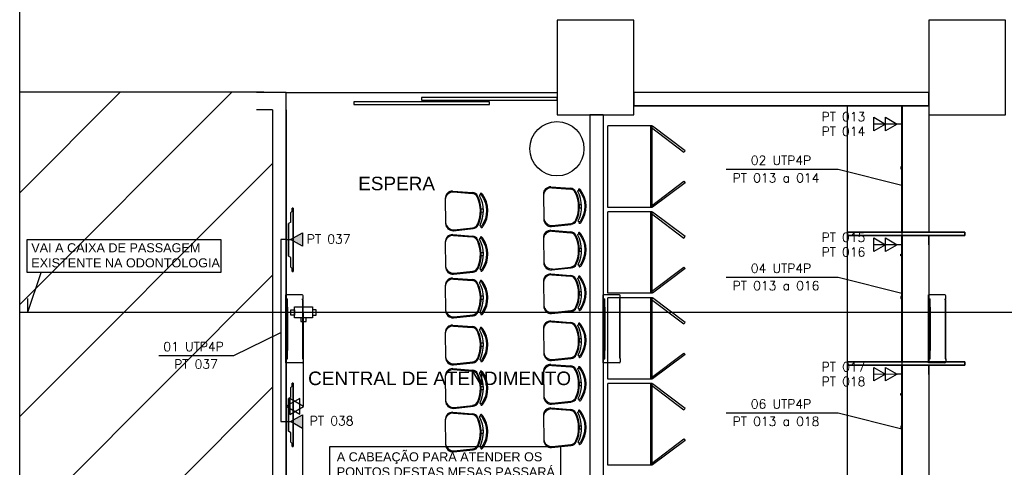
# Model space of a CAD drawing. Extents: x 116.9 to 167.9, y -246.1 to -216.8.
# Tile 4 of 13: x 130.7 to 141.6, y -231.5 to -226.6. Entities that reach past the tile are written whole.
import ezdxf
from ezdxf.enums import TextEntityAlignment as Align

# ---------------------------------------------------------------- set-up
doc = ezdxf.new("R2010")
doc.units = 0
doc.header["$MEASUREMENT"] = 0
doc.linetypes.add('HIDDEN', pattern=[0.375, 0.25, -0.125])
doc.layers.get('0').update_dxf_attribs({"linetype": 'CONTINUOUS'})
for name, color, linetype in [('CIRCUITOS', 2, 'CONTINUOUS'), ('LINHA', 40, 'CONTINUOUS'), ('paredes1', 8, 'CONTINUOUS'), ('TEXTO', 4, 'CONTINUOUS'), ('textos1', 4, 'CONTINUOUS'), ('TOMADAS_GERAIS', 1, 'CONTINUOUS'), ('TUB_ELETRICA', 5, 'CONTINUOUS')]:
    doc.layers.add(name, color=color, linetype=linetype)
doc.styles.add('ARIAL', font='ARIAL.TTF')
doc.styles.add('ROMANS', font='romans')
doc.styles.add('Texto Cota', font='ARIAL.TTF')

# ---------------------------------------------------------------- blocks, each defined once
blk = doc.blocks.new('9e12KBtu')
at = {"layer": 'paredes1'}
for p, q in [((0.194, 0.375), (0.013, 0.375)), ((0.013, -0.375), (0.013, 0.375)), ((0.013, 0.332), (0.032, 0.332)), ((0.015, 0.33), (0.03, 0.33)), ((0.015, 0.241), (0.015, 0.33)), ((0.03, 0.241), (0.03, 0.33)), ((0.032, 0.24), (0.032, 0.332)), ((0.198, 0.321), (0.198, 0.332)), ((0.198, 0.332), (0.203, 0.332)), ((0.201, 0.332), (0.201, 0.332)), ((0.201, 0.332), (0.201, 0.332)), ((0.201, 0.326), (0.201, 0.332)), ((0.201, 0.326), (0.201, 0.332)), ((0.203, 0.332), (0.203, 0.365)), ((0.015, 0.251), (0.013, 0.251)), ((0.015, 0.228), (0.013, 0.228)), ((0.015, 0.241), (0.03, 0.241)), ((0.015, 0.237), (0.03, 0.237)), ((0.015, 0.237), (0.015, 0.152)), ((0.023, 0.241), (0.023, 0.24)), ((0.023, 0.237), (0.023, 0.24)), ((0.03, 0.237), (0.03, 0.152)), ((0.032, 0.24), (0.032, -0.24)), ((0.198, 0.326), (0.203, 0.326)), ((0.2, 0.321), (0.198, 0.321)), ((0.2, -0.322), (0.2, 0.321)), ((0.203, -0.327), (0.203, 0.326)), ((0.03, 0.15), (0.013, 0.15)), ((0.03, 0.118), (0.013, 0.118)), ((0.03, 0.152), (0.015, 0.152)), ((0.015, 0.15), (0.015, 0.118)), ((0.03, 0.116), (0.015, 0.116)), ((0.015, 0.116), (0.015, -0.117)), ((0.02, 0.15), (0.02, 0.118)), ((0.03, 0.15), (0.03, 0.118)), ((0.03, 0.116), (0.03, -0.238)), ((0.03, -0.118), (0.013, -0.118)), ((0.03, -0.151), (0.013, -0.151)), ((0.03, -0.117), (0.015, -0.117)), ((0.015, -0.151), (0.015, -0.118)), ((0.03, -0.153), (0.015, -0.153)), ((0.015, -0.153), (0.015, -0.238)), ((0.02, -0.151), (0.02, -0.118)), ((0.015, -0.321), (0.013, -0.321)), ((0.015, -0.238), (0.03, -0.238)), ((0.015, -0.242), (0.03, -0.242)), ((0.015, -0.331), (0.015, -0.242)), ((0.03, -0.331), (0.03, -0.242)), ((0.032, -0.333), (0.032, -0.24)), ((0.198, -0.322), (0.198, -0.333)), ((0.2, -0.322), (0.198, -0.322)), ((0.198, -0.327), (0.203, -0.327)), ((0.201, -0.327), (0.201, -0.333)), ((0.201, -0.327), (0.201, -0.333)), ((0.013, -0.333), (0.032, -0.333)), ((0.194, -0.375), (0.013, -0.375)), ((0.015, -0.331), (0.03, -0.331)), ((0.023, -0.331), (0.023, -0.333)), ((0.198, -0.333), (0.198, -0.333)), ((0.198, -0.333), (0.203, -0.333)), ((0.201, -0.333), (0.201, -0.333)), ((0.201, -0.333), (0.201, -0.333)), ((0.203, -0.333), (0.203, -0.365))]:
    blk.add_line(p, q, dxfattribs=at)
for centre, start, end in [((0.194, 0.365), 0, 90), ((0.194, -0.365), 270, 0)]:
    blk.add_arc(centre, 0.00967, start, end, dxfattribs=at)
blk = doc.blocks.new('tv lcd')
at = {"layer": 'paredes1'}
for p, q in [((-0.197, -0.026), (-0.181, 0)), ((-0.197, -0.026), (-0.181, 0)), ((-0.181, 0), (0.181, 0)), ((0.181, 0), (-0.181, 0)), ((0.197, -0.026), (0.181, 0)), ((0.197, -0.026), (0.181, 0)), ((-0.349, -0.049), (-0.349, -0.04)), ((-0.349, -0.04), (-0.316, -0.04)), ((-0.349, -0.04), (-0.349, -0.049)), ((0.351, -0.049), (-0.349, -0.049)), ((-0.349, -0.049), (0.351, -0.049)), ((-0.316, -0.04), (-0.302, -0.026)), ((-0.302, -0.026), (-0.316, -0.04)), ((-0.302, -0.026), (-0.197, -0.026)), ((0.197, -0.026), (0.304, -0.026)), ((0.304, -0.026), (0.318, -0.04)), ((0.351, -0.04), (0.318, -0.04)), ((0.318, -0.04), (0.351, -0.04)), ((0.351, -0.049), (0.351, -0.04))]:
    blk.add_line(p, q, dxfattribs=at)
blk = doc.blocks.new('Apwr_tgint03')
for p, q in [((0, 3.6), (-1.5, 6.2)), ((-1.5, 6.2), (1.5, 6.2)), ((1.5, 6.2), (0, 3.6)), ((-1.5, 3.6), (1.5, 3.6)), ((0, 1), (-1.5, 3.6)), ((1.5, 3.6), (0, 1)), ((0, 0), (0, 1))]:
    blk.add_line(p, q)
at = {"style": 'ROMANS', "flags": 8}
blk.add_attdef('020', text='', height=1.6, dxfattribs=at).set_placement((3.55, 2.88), align=Align.BOTTOM_LEFT)
blk = doc.blocks.new('TGCIG02')
for points in [[(2.08, 1.67), (5.6, 1.52), (3.97, 4.64)], [(5.66, 3.76), (2.14, 3.91), (3.77, 0.78)]]:
    blk.add_lwpolyline(points, close=True)
blk = doc.blocks.new('AREA')
at = {"style": 'Texto Cota'}
for tag, p in [('AREAS:COMODO', (0, 1.75)), ('AREAS:VALOR', (0, -1.25))]:
    blk.add_attdef(tag, text='', height=2, dxfattribs=at).set_placement(p, align=Align.MIDDLE_CENTER)

msp = doc.modelspace()

# ---------------------------------------------------------------- hatches: boundary and pattern name
at = {"layer": 'paredes1'}
h = msp.add_hatch(dxfattribs=at)
h.set_pattern_fill('ANSI31', color=256, scale=7)
h.set_pattern_definition([(45, (23.85124, 6e-14), (-0.6187184, 0.6187184), [])])
h.paths.add_polyline_path([(133.528, -227.357), (130.725, -227.357), (130.725, -237.557), (133.528, -237.557)])
at = {"layer": 'TOMADAS_GERAIS'}
h = msp.add_hatch(color=256, dxfattribs=at)
h.paths.add_polyline_path([(133.853, -228.914), (133.751, -228.973), (133.751, -229.005), (133.853, -229.064)])
h.paths.add_polyline_path([(133.751, -228.973), (133.723, -228.989), (133.751, -229.005)])
h = msp.add_hatch(color=256, dxfattribs=at)
h.paths.add_polyline_path([(133.853, -230.928), (133.751, -230.988), (133.751, -231.019), (133.853, -231.078)])
h.paths.add_polyline_path([(133.751, -230.988), (133.723, -231.003), (133.751, -231.019)])

# ---------------------------------------------------------------- linework, layer by layer
at = {"layer": 'LINHA'}
for p, q in [((139.784, -228.211), (140.486, -228.388)), ((130.815, -229.793), (130.964, -229.352)), ((139.784, -229.404), (140.486, -229.582)), ((130.815, -229.793), (130.815, -229.641)), ((133.095, -230.271), (133.616, -230.016)), ((139.784, -230.904), (140.486, -231.082))]:
    msp.add_line(p, q, dxfattribs=at)
for points in [[(130.807, -228.987), (132.95, -228.987), (132.95, -229.352), (130.807, -229.352)], [(134.157, -231.279), (136.709, -231.279), (136.709, -231.922), (134.157, -231.922)]]:
    msp.add_lwpolyline(points, close=True, dxfattribs=at)
at = {"layer": 'paredes1'}
for p, q in [((130.725, -227.357), (133.428, -227.357)), ((133.673, -227.361), (133.347, -227.361)), ((133.673, -237.553), (133.673, -227.361)), ((133.673, -227.361), (136.673, -227.361)), ((140.786, -227.361), (137.523, -227.361)), ((140.786, -227.511), (137.523, -227.511)), ((133.523, -227.553), (133.347, -227.553)), ((133.523, -227.553), (133.523, -237.553)), ((133.673, -227.553), (133.673, -237.553)), ((137.033, -227.611), (137.033, -232.917)), ((137.033, -227.611), (137.183, -227.611)), ((137.033, -227.611), (137.183, -227.611)), ((137.183, -227.611), (137.183, -232.767)), ((140.786, -229.046), (140.786, -228.946)), ((140.786, -230.48), (140.786, -230.38))]:
    msp.add_line(p, q, dxfattribs=at)
at = {"layer": 'paredes1', "ltscale": 10}
for p, q in [((137.233, -228.633), (137.233, -227.733)), ((137.723, -227.733), (137.233, -227.733)), ((137.709, -228.633), (137.709, -227.733)), ((137.723, -228.633), (137.723, -227.733)), ((137.723, -228.633), (137.233, -228.633)), ((137.723, -228.633), (137.233, -228.633)), ((137.233, -229.583), (137.233, -228.683)), ((137.723, -228.683), (137.233, -228.683)), ((137.709, -229.583), (137.709, -228.683)), ((137.723, -229.583), (137.723, -228.683)), ((137.723, -229.583), (137.233, -229.583)), ((137.723, -229.583), (137.233, -229.583)), ((137.233, -230.533), (137.233, -229.633)), ((137.723, -229.633), (137.233, -229.633)), ((137.709, -230.533), (137.709, -229.633)), ((137.723, -230.533), (137.723, -229.633)), ((137.723, -230.533), (137.233, -230.533)), ((137.723, -230.533), (137.233, -230.533)), ((137.233, -231.483), (137.233, -230.583)), ((137.723, -230.583), (137.233, -230.583)), ((137.709, -231.483), (137.709, -230.583)), ((137.723, -231.483), (137.723, -230.583)), ((137.723, -231.483), (137.233, -231.483)), ((137.723, -231.483), (137.233, -231.483))]:
    msp.add_line(p, q, dxfattribs=at)
at = {"layer": 'paredes1', "linetype": 'ByBlock'}
for p, q in [((135.517, -228.453), (135.736, -228.469)), ((135.527, -228.463), (135.732, -228.479)), ((136.521, -228.487), (136.525, -228.765)), ((136.603, -228.406), (136.822, -228.422)), ((136.614, -228.416), (136.819, -228.432)), ((135.434, -228.534), (135.439, -228.813)), ((136.919, -228.602), (136.943, -228.602)), ((135.832, -228.65), (135.856, -228.649)), ((135.833, -228.685), (135.856, -228.684)), ((136.92, -228.637), (136.943, -228.637)), ((136.61, -228.844), (136.829, -228.821)), ((136.62, -228.833), (136.824, -228.811)), ((135.517, -228.934), (135.736, -228.95)), ((135.524, -228.891), (135.742, -228.868)), ((135.534, -228.881), (135.738, -228.858)), ((136.603, -228.887), (136.822, -228.903)), ((136.614, -228.897), (136.819, -228.913)), ((135.434, -229.016), (135.439, -229.294)), ((135.527, -228.945), (135.732, -228.96)), ((136.521, -228.968), (136.525, -229.247)), ((135.832, -229.131), (135.856, -229.131)), ((136.919, -229.084), (136.943, -229.083)), ((136.92, -229.119), (136.943, -229.118)), ((135.833, -229.166), (135.856, -229.166)), ((135.524, -229.373), (135.742, -229.35)), ((135.534, -229.362), (135.738, -229.34)), ((136.603, -229.369), (136.822, -229.385)), ((136.61, -229.325), (136.829, -229.302)), ((136.62, -229.315), (136.824, -229.293)), ((135.517, -229.416), (135.736, -229.432)), ((135.527, -229.426), (135.732, -229.442)), ((136.521, -229.45), (136.525, -229.728)), ((136.614, -229.379), (136.819, -229.395)), ((135.434, -229.497), (135.439, -229.776)), ((136.919, -229.565), (136.943, -229.565)), ((135.832, -229.613), (135.856, -229.612)), ((135.833, -229.648), (135.856, -229.647)), ((136.92, -229.6), (136.943, -229.6)), ((136.61, -229.807), (136.829, -229.784)), ((136.62, -229.796), (136.824, -229.774)), ((135.524, -229.854), (135.742, -229.831)), ((135.534, -229.844), (135.738, -229.821)), ((136.603, -229.889), (136.822, -229.905)), ((136.614, -229.899), (136.819, -229.915)), ((135.434, -230.017), (135.439, -230.296)), ((135.517, -229.936), (135.736, -229.952)), ((135.527, -229.946), (135.732, -229.962)), ((136.521, -229.97), (136.525, -230.248)), ((135.832, -230.133), (135.856, -230.132)), ((136.919, -230.085), (136.943, -230.085)), ((136.92, -230.12), (136.943, -230.12)), ((135.833, -230.168), (135.856, -230.167)), ((135.524, -230.374), (135.742, -230.351)), ((135.534, -230.364), (135.738, -230.342)), ((136.61, -230.327), (136.829, -230.304)), ((136.62, -230.316), (136.824, -230.294)), ((135.517, -230.417), (135.736, -230.434)), ((135.527, -230.428), (135.732, -230.444)), ((136.521, -230.451), (136.525, -230.73)), ((136.603, -230.37), (136.822, -230.386)), ((136.614, -230.381), (136.819, -230.396)), ((135.434, -230.499), (135.439, -230.777)), ((136.919, -230.567), (136.943, -230.567)), ((135.832, -230.614), (135.856, -230.614)), ((135.833, -230.649), (135.856, -230.649)), ((136.92, -230.602), (136.943, -230.602)), ((136.61, -230.809), (136.829, -230.786)), ((136.62, -230.798), (136.824, -230.776)), ((135.517, -230.899), (135.736, -230.915)), ((135.524, -230.856), (135.742, -230.833)), ((135.534, -230.845), (135.738, -230.823)), ((136.603, -230.852), (136.822, -230.868)), ((136.614, -230.862), (136.819, -230.878)), ((135.434, -230.98), (135.439, -231.259)), ((135.527, -230.909), (135.732, -230.925)), ((136.521, -230.933), (136.525, -231.211)), ((135.832, -231.096), (135.856, -231.095)), ((136.919, -231.049), (136.943, -231.048)), ((136.92, -231.084), (136.943, -231.083)), ((135.833, -231.131), (135.856, -231.13)), ((135.524, -231.337), (135.742, -231.314)), ((135.534, -231.327), (135.738, -231.305)), ((136.61, -231.29), (136.829, -231.267)), ((136.62, -231.279), (136.824, -231.257))]:
    msp.add_line(p, q, dxfattribs=at)
at = {"layer": 'paredes1'}
for points in [[(130.725, -220.03), (156.811, -220.03), (156.811, -241.749), (130.725, -241.749)], [(136.673, -227.611), (137.523, -227.611), (137.523, -226.561), (136.673, -226.561)], [(137.523, -227.511), (140.786, -227.511), (140.786, -227.361), (137.523, -227.361)], [(134.423, -227.497), (135.923, -227.497), (135.923, -227.467), (134.423, -227.467)], [(135.173, -227.447), (136.673, -227.447), (136.673, -227.417), (135.173, -227.417)], [(140.785, -228.906), (139.886, -228.906), (139.886, -227.511), (140.786, -227.511)], [(138.088, -228.006), (137.729, -227.735), (137.717, -227.751), (138.076, -228.022)], [(140.486, -228.186), (140.476, -228.186), (140.476, -228.206), (140.486, -228.206)], [(138.088, -228.36), (137.729, -228.631), (137.717, -228.615), (138.076, -228.344)], [(138.088, -228.956), (137.729, -228.685), (137.717, -228.701), (138.076, -228.972)], [(141.186, -228.946), (141.186, -228.906), (139.886, -228.906), (139.886, -228.946)], [(141.186, -228.906), (141.186, -228.946), (139.886, -228.946), (139.886, -228.906)], [(140.785, -230.34), (139.886, -230.34), (139.886, -228.946), (140.786, -228.946)], [(140.486, -229.169), (140.476, -229.169), (140.476, -229.149), (140.486, -229.149)], [(138.088, -229.31), (137.729, -229.581), (137.717, -229.565), (138.076, -229.294)], [(138.088, -229.906), (137.729, -229.635), (137.717, -229.651), (138.076, -229.922)], [(140.486, -229.62), (140.476, -229.62), (140.476, -229.64), (140.486, -229.64)], [(138.088, -230.26), (137.729, -230.531), (137.717, -230.515), (138.076, -230.244)], [(141.186, -230.38), (141.186, -230.34), (139.886, -230.34), (139.886, -230.38)], [(141.186, -230.34), (141.186, -230.38), (139.886, -230.38), (139.886, -230.34)], [(140.785, -231.774), (139.886, -231.774), (139.886, -230.38), (140.786, -230.38)], [(138.088, -230.856), (137.729, -230.585), (137.717, -230.601), (138.076, -230.872)], [(140.485, -230.71), (140.475, -230.71), (140.475, -230.69), (140.485, -230.69)], [(140.486, -231.054), (140.476, -231.054), (140.476, -231.074), (140.486, -231.074)], [(138.088, -231.21), (137.729, -231.481), (137.717, -231.465), (138.076, -231.194)]]:
    msp.add_lwpolyline(points, close=True, dxfattribs=at)
at = {"layer": 'paredes1', "linetype": 'ByBlock'}
msp.add_lwpolyline([(140.786, -227.611), (141.636, -227.611), (141.636, -226.561), (140.786, -226.561)], close=True, dxfattribs=at)
at = {"layer": 'paredes1'}
for points in [[(140.486, -228.906), (140.486, -227.511)], [(140.494, -228.906), (140.494, -227.511)], [(140.494, -228.906), (140.494, -227.511)], [(137.183, -227.611), (137.033, -227.611)], [(140.486, -230.34), (140.486, -228.946)], [(140.494, -230.34), (140.494, -228.946)], [(140.494, -230.34), (140.494, -228.946)], [(140.486, -231.774), (140.486, -230.38)], [(140.494, -231.774), (140.494, -230.38)], [(140.494, -231.774), (140.494, -230.38)]]:
    msp.add_lwpolyline(points, dxfattribs=at)
at = {"layer": 'paredes1', "linetype": 'ByBlock'}
for points in [[(135.82, -228.83, 0.237888), (135.815, -228.504, -0.605717), (135.829, -228.493, -0.122717), (135.834, -228.497, -0.323529), (135.839, -228.837, -0.122717), (135.835, -228.841, -0.605717)], [(136.907, -228.783, 0.237888), (136.902, -228.457, -0.605717), (136.916, -228.446, -0.122717), (136.921, -228.45, -0.323529), (136.926, -228.79, -0.122717), (136.921, -228.794, -0.605717)], [(136.907, -229.265, 0.237888), (136.902, -228.939, -0.605717), (136.916, -228.928, -0.122717), (136.921, -228.931, -0.323529), (136.926, -229.271, -0.122717), (136.921, -229.275, -0.605717)], [(135.82, -229.312, 0.237888), (135.815, -228.986, -0.605717), (135.829, -228.975, -0.122717), (135.834, -228.979, -0.323529), (135.839, -229.319, -0.122717), (135.835, -229.322, -0.605717)], [(135.82, -229.793, 0.237888), (135.815, -229.467, -0.605717), (135.829, -229.456, -0.122717), (135.834, -229.46, -0.323529), (135.839, -229.8, -0.122717), (135.835, -229.804, -0.605717)], [(136.907, -229.746, 0.237888), (136.902, -229.42, -0.605717), (136.916, -229.409, -0.122717), (136.921, -229.413, -0.323529), (136.926, -229.753, -0.122717), (136.921, -229.757, -0.605717)], [(135.82, -230.314, 0.237888), (135.815, -229.987, -0.605717), (135.829, -229.976, -0.122717), (135.834, -229.98, -0.323529), (135.839, -230.32, -0.122717), (135.835, -230.324, -0.605717)], [(136.907, -230.266, 0.237888), (136.902, -229.94, -0.605717), (136.916, -229.929, -0.122717), (136.921, -229.933, -0.323529), (136.926, -230.273, -0.122717), (136.921, -230.277, -0.605717)], [(135.82, -230.795, 0.237888), (135.815, -230.469, -0.605717), (135.829, -230.458, -0.122717), (135.834, -230.462, -0.323529), (135.839, -230.802, -0.122717), (135.835, -230.806, -0.605717)], [(136.907, -230.748, 0.237888), (136.902, -230.422, -0.605717), (136.916, -230.411, -0.122717), (136.921, -230.414, -0.323529), (136.926, -230.754, -0.122717), (136.921, -230.758, -0.605717)], [(136.907, -231.229, 0.237888), (136.902, -230.903, -0.605717), (136.916, -230.892, -0.122717), (136.921, -230.896, -0.323529), (136.926, -231.236, -0.122717), (136.921, -231.24, -0.605717)], [(135.82, -231.277, 0.237888), (135.815, -230.95, -0.605717), (135.829, -230.939, -0.122717), (135.834, -230.943, -0.323529), (135.839, -231.283, -0.122717), (135.835, -231.287, -0.605717)]]:
    msp.add_lwpolyline(points, format="xyb", close=True, dxfattribs=at)
msp.add_circle((136.67, -227.985), 0.3, dxfattribs=at)
for centre, radius, start, end in [((135.514, -228.533), 0.08, 88.3306, 180.8998), ((135.523, -228.552), 0.0887, 87.6476, 175.3073), ((135.727, -228.549), 0.07, 25.1637, 85.5999), ((135.731, -228.539), 0.07, 27.2951, 85.7786), ((135.83, -228.485), 0.00782, 45.5743, 241.0889), ((135.824, -228.505), 0.0125, 37.7697, 65.7543), ((135.824, -228.505), 0.0275, 37.4427, 65.7543), ((135.601, -228.671), 0.305, 325.0236, 36.776), ((136.601, -228.486), 0.08, 88.3306, 180.8998), ((136.61, -228.504), 0.0887, 87.6476, 175.3073), ((136.813, -228.501), 0.07, 25.1637, 85.5999), ((136.817, -228.492), 0.07, 27.2951, 85.7786), ((136.549, -228.626), 0.362, 336.6359, 25.1637), ((136.558, -228.626), 0.362, 334.5045, 27.2951), ((136.917, -228.438), 0.00782, 45.5743, 241.0889), ((136.911, -228.457), 0.0125, 37.7697, 65.7543), ((136.911, -228.457), 0.0275, 37.4427, 65.7543), ((136.688, -228.623), 0.305, 325.0236, 36.776), ((135.462, -228.673), 0.362, 336.6359, 25.1637), ((135.471, -228.673), 0.362, 334.5045, 27.2951), ((135.527, -228.792), 0.0887, 186.4923, 274.152), ((135.519, -228.811), 0.08, 180.8998, 273.469), ((135.73, -228.789), 0.07, 276.1997, 336.6359), ((135.735, -228.799), 0.07, 276.0211, 334.5045), ((136.605, -228.764), 0.08, 180.8998, 273.469), ((136.614, -228.745), 0.0887, 186.4923, 274.152), ((136.817, -228.742), 0.07, 276.1997, 336.6359), ((136.821, -228.751), 0.07, 276.0211, 334.5045), ((136.922, -228.802), 0.00782, 120.7107, 316.2253), ((136.916, -228.782), 0.0275, 296.0453, 324.3569), ((135.514, -229.014), 0.08, 88.3306, 180.8998), ((135.836, -228.849), 0.00782, 120.7107, 316.2253), ((135.829, -228.83), 0.0275, 296.0453, 324.3569), ((136.601, -228.967), 0.08, 88.3306, 180.8998), ((136.61, -228.986), 0.0887, 87.6476, 175.3073), ((136.813, -228.983), 0.07, 25.1637, 85.5999), ((136.817, -228.973), 0.07, 27.2951, 85.7786), ((136.558, -229.107), 0.362, 334.5045, 27.2951), ((136.917, -228.919), 0.00782, 45.5743, 241.0889), ((136.911, -228.939), 0.0125, 37.7697, 65.7543), ((136.911, -228.939), 0.0275, 37.4427, 65.7543), ((136.688, -229.105), 0.305, 325.0236, 36.776), ((135.523, -229.033), 0.0887, 87.6476, 175.3073), ((135.727, -229.03), 0.07, 25.1637, 85.5999), ((135.731, -229.02), 0.07, 27.2951, 85.7786), ((135.462, -229.154), 0.362, 336.6359, 25.1637), ((135.471, -229.154), 0.362, 334.5045, 27.2951), ((135.83, -228.967), 0.00782, 45.5743, 241.0889), ((135.824, -228.986), 0.0125, 37.7697, 65.7543), ((135.824, -228.986), 0.0275, 37.4427, 65.7543), ((135.601, -229.152), 0.305, 325.0236, 36.776), ((136.549, -229.107), 0.362, 336.6359, 25.1637), ((136.605, -229.246), 0.08, 180.8998, 273.469), ((136.614, -229.226), 0.0887, 186.4923, 274.152), ((136.817, -229.223), 0.07, 276.1997, 336.6359), ((136.821, -229.233), 0.07, 276.0211, 334.5045), ((135.527, -229.274), 0.0887, 186.4923, 274.152), ((135.519, -229.293), 0.08, 180.8998, 273.469), ((135.73, -229.27), 0.07, 276.1997, 336.6359), ((135.735, -229.28), 0.07, 276.0211, 334.5045), ((135.836, -229.33), 0.00782, 120.7107, 316.2253), ((135.829, -229.311), 0.0275, 296.0453, 324.3569), ((136.601, -229.449), 0.08, 88.3306, 180.8998), ((136.922, -229.283), 0.00782, 120.7107, 316.2253), ((136.916, -229.264), 0.0275, 296.0453, 324.3569), ((135.514, -229.496), 0.08, 88.3306, 180.8998), ((135.523, -229.515), 0.0887, 87.6476, 175.3073), ((135.727, -229.512), 0.07, 25.1637, 85.5999), ((135.731, -229.502), 0.07, 27.2951, 85.7786), ((135.462, -229.636), 0.362, 336.6359, 25.1637), ((135.471, -229.636), 0.362, 334.5045, 27.2951), ((135.83, -229.448), 0.00782, 45.5743, 241.0889), ((135.824, -229.468), 0.0125, 37.7697, 65.7543), ((135.824, -229.468), 0.0275, 37.4427, 65.7543), ((135.601, -229.634), 0.305, 325.0236, 36.776), ((136.61, -229.467), 0.0887, 87.6476, 175.3073), ((136.813, -229.464), 0.07, 25.1637, 85.5999), ((136.817, -229.455), 0.07, 27.2951, 85.7786), ((136.549, -229.589), 0.362, 336.6359, 25.1637), ((136.558, -229.589), 0.362, 334.5045, 27.2951), ((136.917, -229.401), 0.00782, 45.5743, 241.0889), ((136.911, -229.42), 0.0125, 37.7697, 65.7543), ((136.911, -229.42), 0.0275, 37.4427, 65.7543), ((136.688, -229.586), 0.305, 325.0236, 36.776), ((135.527, -229.755), 0.0887, 186.4923, 274.152), ((135.519, -229.774), 0.08, 180.8998, 273.469), ((135.73, -229.752), 0.07, 276.1997, 336.6359), ((135.735, -229.762), 0.07, 276.0211, 334.5045), ((135.836, -229.812), 0.00782, 120.7107, 316.2253), ((135.829, -229.793), 0.0275, 296.0453, 324.3569), ((136.605, -229.727), 0.08, 180.8998, 273.469), ((136.614, -229.708), 0.0887, 186.4923, 274.152), ((136.817, -229.705), 0.07, 276.1997, 336.6359), ((136.821, -229.714), 0.07, 276.0211, 334.5045), ((136.922, -229.765), 0.00782, 120.7107, 316.2253), ((136.916, -229.745), 0.0275, 296.0453, 324.3569), ((136.601, -229.969), 0.08, 88.3306, 180.8998), ((136.61, -229.988), 0.0887, 87.6476, 175.3073), ((136.813, -229.985), 0.07, 25.1637, 85.5999), ((136.817, -229.975), 0.07, 27.2951, 85.7786), ((136.917, -229.921), 0.00782, 45.5743, 241.0889), ((136.911, -229.941), 0.0275, 37.4427, 65.7543), ((135.514, -230.016), 0.08, 88.3306, 180.8998), ((135.523, -230.035), 0.0887, 87.6476, 175.3073), ((135.727, -230.032), 0.07, 25.1637, 85.5999), ((135.731, -230.022), 0.07, 27.2951, 85.7786), ((135.462, -230.156), 0.362, 336.6359, 25.1637), ((135.471, -230.156), 0.362, 334.5045, 27.2951), ((135.83, -229.968), 0.00782, 45.5743, 241.0889), ((135.824, -229.988), 0.0125, 37.7697, 65.7543), ((135.824, -229.988), 0.0275, 37.4427, 65.7543), ((135.601, -230.154), 0.305, 325.0236, 36.776), ((136.549, -230.109), 0.362, 336.6359, 25.1637), ((136.558, -230.109), 0.362, 334.5045, 27.2951), ((136.911, -229.941), 0.0125, 37.7697, 65.7543), ((136.688, -230.107), 0.305, 325.0236, 36.776), ((136.605, -230.247), 0.08, 180.8998, 273.469), ((136.614, -230.228), 0.0887, 186.4923, 274.152), ((135.527, -230.275), 0.0887, 186.4923, 274.152), ((135.519, -230.294), 0.08, 180.8998, 273.469), ((135.73, -230.272), 0.07, 276.1997, 336.6359), ((135.735, -230.282), 0.07, 276.0211, 334.5045), ((135.836, -230.332), 0.00782, 120.7107, 316.2253), ((135.829, -230.313), 0.0275, 296.0453, 324.3569), ((136.817, -230.225), 0.07, 276.1997, 336.6359), ((136.821, -230.234), 0.07, 276.0211, 334.5045), ((136.922, -230.285), 0.00782, 120.7107, 316.2253), ((136.916, -230.266), 0.0275, 296.0453, 324.3569), ((135.514, -230.497), 0.08, 88.3306, 180.8998), ((135.523, -230.516), 0.0887, 87.6476, 175.3073), ((135.727, -230.513), 0.07, 25.1637, 85.5999), ((135.731, -230.503), 0.07, 27.2951, 85.7786), ((135.83, -230.45), 0.00782, 45.5743, 241.0889), ((135.824, -230.469), 0.0125, 37.7697, 65.7543), ((135.824, -230.469), 0.0275, 37.4427, 65.7543), ((135.601, -230.635), 0.305, 325.0236, 36.776), ((136.601, -230.45), 0.08, 88.3306, 180.8998), ((136.61, -230.469), 0.0887, 87.6476, 175.3073), ((136.813, -230.466), 0.07, 25.1637, 85.5999), ((136.817, -230.456), 0.07, 27.2951, 85.7786), ((136.549, -230.59), 0.362, 336.6359, 25.1637), ((136.558, -230.59), 0.362, 334.5045, 27.2951), ((136.917, -230.403), 0.00782, 45.5743, 241.0889), ((136.911, -230.422), 0.0125, 37.7697, 65.7543), ((136.911, -230.422), 0.0275, 37.4427, 65.7543), ((136.688, -230.588), 0.305, 325.0236, 36.776), ((135.462, -230.638), 0.362, 336.6359, 25.1637), ((135.471, -230.637), 0.362, 334.5045, 27.2951), ((135.527, -230.757), 0.0887, 186.4923, 274.152), ((135.519, -230.776), 0.08, 180.8998, 273.469), ((135.73, -230.753), 0.07, 276.1997, 336.6359), ((135.735, -230.763), 0.07, 276.0211, 334.5045), ((136.605, -230.729), 0.08, 180.8998, 273.469), ((136.614, -230.71), 0.0887, 186.4923, 274.152), ((136.817, -230.706), 0.07, 276.1997, 336.6359), ((136.821, -230.716), 0.07, 276.0211, 334.5045), ((136.922, -230.766), 0.00782, 120.7107, 316.2253), ((136.916, -230.747), 0.0275, 296.0453, 324.3569), ((135.514, -230.979), 0.08, 88.3306, 180.8998), ((135.836, -230.814), 0.00782, 120.7107, 316.2253), ((135.829, -230.794), 0.0275, 296.0453, 324.3569), ((136.601, -230.932), 0.08, 88.3306, 180.8998), ((136.61, -230.951), 0.0887, 87.6476, 175.3073), ((136.813, -230.948), 0.07, 25.1637, 85.5999), ((136.817, -230.938), 0.07, 27.2951, 85.7786), ((136.917, -230.884), 0.00782, 45.5743, 241.0889), ((136.911, -230.904), 0.0125, 37.7697, 65.7543), ((136.911, -230.904), 0.0275, 37.4427, 65.7543), ((136.688, -231.07), 0.305, 325.0236, 36.776), ((135.523, -230.998), 0.0887, 87.6476, 175.3073), ((135.727, -230.995), 0.07, 25.1637, 85.5999), ((135.731, -230.985), 0.07, 27.2951, 85.7786), ((135.462, -231.119), 0.362, 336.6359, 25.1637), ((135.471, -231.119), 0.362, 334.5045, 27.2951), ((135.83, -230.931), 0.00782, 45.5743, 241.0889), ((135.824, -230.951), 0.0125, 37.7697, 65.7543), ((135.824, -230.951), 0.0275, 37.4427, 65.7543), ((135.601, -231.117), 0.305, 325.0236, 36.776), ((136.549, -231.072), 0.362, 336.6359, 25.1637), ((136.558, -231.072), 0.362, 334.5045, 27.2951), ((136.605, -231.21), 0.08, 180.8998, 273.469), ((136.614, -231.191), 0.0887, 186.4923, 274.152), ((136.817, -231.188), 0.07, 276.1997, 336.6359), ((136.821, -231.197), 0.07, 276.0211, 334.5045), ((135.527, -231.238), 0.0887, 186.4923, 274.152), ((135.519, -231.257), 0.08, 180.8998, 273.469), ((135.73, -231.235), 0.07, 276.1997, 336.6359), ((135.735, -231.245), 0.07, 276.0211, 334.5045), ((135.836, -231.295), 0.00782, 120.7107, 316.2253), ((135.829, -231.276), 0.0275, 296.0453, 324.3569), ((136.922, -231.248), 0.00782, 120.7107, 316.2253), ((136.916, -231.229), 0.0275, 296.0453, 324.3569)]:
    msp.add_arc(centre, radius, start, end, dxfattribs=at)
at = {"layer": 'TEXTO', "color": 40}
for p, q in [((138.543, -228.211), (139.784, -228.211)), ((138.543, -229.404), (139.784, -229.404)), ((132.266, -230.271), (133.095, -230.271)), ((138.543, -230.904), (139.784, -230.904))]:
    msp.add_line(p, q, dxfattribs=at)
at = {"layer": 'TOMADAS_GERAIS'}
for p, q in [((140.436, -227.712), (140.176, -227.713)), ((140.436, -229.046), (140.176, -229.048)), ((140.436, -230.478), (140.176, -230.48))]:
    msp.add_line(p, q, dxfattribs=at)
for points in [[(133.673, -228.989), (133.723, -228.989), (133.853, -228.914), (133.853, -229.064), (133.723, -228.989)], [(133.673, -231.003), (133.723, -231.003), (133.853, -230.928), (133.853, -231.078), (133.723, -231.003)]]:
    msp.add_lwpolyline(points, dxfattribs=at)
at = {"layer": 'TUB_ELETRICA'}
for p, q in [((140.486, -227.712), (140.486, -237.534)), ((133.853, -231.078), (133.853, -236.938))]:
    msp.add_line(p, q, dxfattribs=at)
at = {"layer": 'TUB_ELETRICA', "color": 150}
for p, q in [((130.725, -229.793), (145.686, -229.793)), ((133.866, -230.836), (133.866, -229.793))]:
    msp.add_line(p, q, dxfattribs=at)
at = {"layer": 'TUB_ELETRICA'}
msp.add_lwpolyline([(133.673, -228.989), (133.616, -228.989), (133.616, -231.003), (133.673, -231.003)], dxfattribs=at)
at = {"layer": 'TUB_ELETRICA', "color": 4}
for points in [[(133.767, -229.825), (133.726, -229.825), (133.726, -229.765), (133.767, -229.765)], [(133.965, -229.854), (133.767, -229.854), (133.767, -229.732), (133.965, -229.732)], [(133.965, -229.825), (134.007, -229.825), (134.007, -229.765), (133.965, -229.765)], [(133.896, -229.896), (133.896, -229.854), (133.837, -229.854), (133.837, -229.896)]]:
    msp.add_lwpolyline(points, close=True, dxfattribs=at)

# ---------------------------------------------------------------- block references
at = {"layer": 'CIRCUITOS', "xscale": 0.0499950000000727, "yscale": 0.0499950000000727, "zscale": 0.0499950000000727, "rotation": 272.4652236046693}
msp.add_blockref('TGCIG02', (133.626, -230.647), dxfattribs=at)
at = {"layer": 'paredes1', "rotation": 89.99999998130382}
for p in [(133.701, -228.992), (133.701, -230.929)]:
    msp.add_blockref('tv lcd', p, dxfattribs=at)
at = {"layer": 'paredes1'}
for p in [(133.658, -229.977), (137.168, -229.977), (140.77, -229.977)]:
    msp.add_blockref('9e12KBtu', p, dxfattribs=at)
at = {"layer": 'textos1', "linetype": 'Continuous', "lineweight": -3}
ref = msp.add_blockref('AREA', (134.896, -228.474), dxfattribs=dict(at, xscale=0.05999999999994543, yscale=0.05999999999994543, zscale=0.05999999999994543))
ref.add_attrib('AREAS:COMODO', 'ESPERA', dxfattribs={"layer": '0', "height": 0.15, "style": 'Texto Cota'}).set_placement((134.896, -228.369), align=Align.MIDDLE_CENTER)
ref = msp.add_blockref('AREA', (135.401, -230.629), dxfattribs=dict(at, xscale=0.05999999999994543, yscale=0.05999999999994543, zscale=0.05999999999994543))
ref.add_attrib('AREAS:COMODO', 'CENTRAL DE ATENDIMENTO ', dxfattribs={"layer": '0', "height": 0.15, "style": 'Texto Cota'}).set_placement((135.401, -230.524), align=Align.MIDDLE_CENTER)
at = {"layer": 'TOMADAS_GERAIS', "xscale": 0.0500000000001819, "yscale": 0.0500000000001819, "zscale": 0.0500000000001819, "rotation": 89.99999999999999}
for p in [(140.486, -227.712), (140.486, -229.046), (140.486, -230.478)]:
    msp.add_blockref('Apwr_tgint03', p, dxfattribs=at)

# ---------------------------------------------------------------- texts
at = {"layer": 'CIRCUITOS', "color": 7, "linetype": 'HIDDEN', "char_height": 0.1, "attachment_point": 1, "style": 'ARIAL'}
for s, insert, width in [('VAI A CAIXA DE PASSAGEM EXISTENTE NA ODONTOLOGIA', (130.853, -229.03, 0.071), 2.10623), ('A CABEAÇÃO PARA ATENDER OS PONTOS DESTAS MESAS PASSARÁ PELA ESTRUTURA DO MÓVEL.', (134.234, -231.342, 0.071), 2.44515)]:
    msp.add_mtext(s, dxfattribs=dict(at, insert=insert, width=width))
at = {"layer": 'TEXTO', "color": 2, "style": 'ROMANS'}
for s, p in [('PT 013', (139.599, -227.681)), ('PT 014', (139.599, -227.843)), ('02 UTP4P', (138.816, -228.163)), ('PT 013 a 014', (138.615, -228.357)), ('PT 037', (133.902, -229.034)), ('PT 015', (139.599, -229.015)), ('PT 016', (139.599, -229.177)), ('04 UTP4P', (138.816, -229.357)), ('PT 013 a 016', (138.615, -229.55)), ('01 UTP4P', (132.315, -230.223)), ('PT 037', (132.434, -230.417)), ('PT 017', (139.6, -230.447)), ('PT 018', (139.6, -230.609)), ('06 UTP4P', (138.816, -230.857)), ('PT 038', (133.935, -231.044)), ('PT 013 a 018', (138.615, -231.05))]:
    msp.add_text(s, height=0.1, dxfattribs=at).set_placement(p)

doc.saveas('drawing.dxf')
